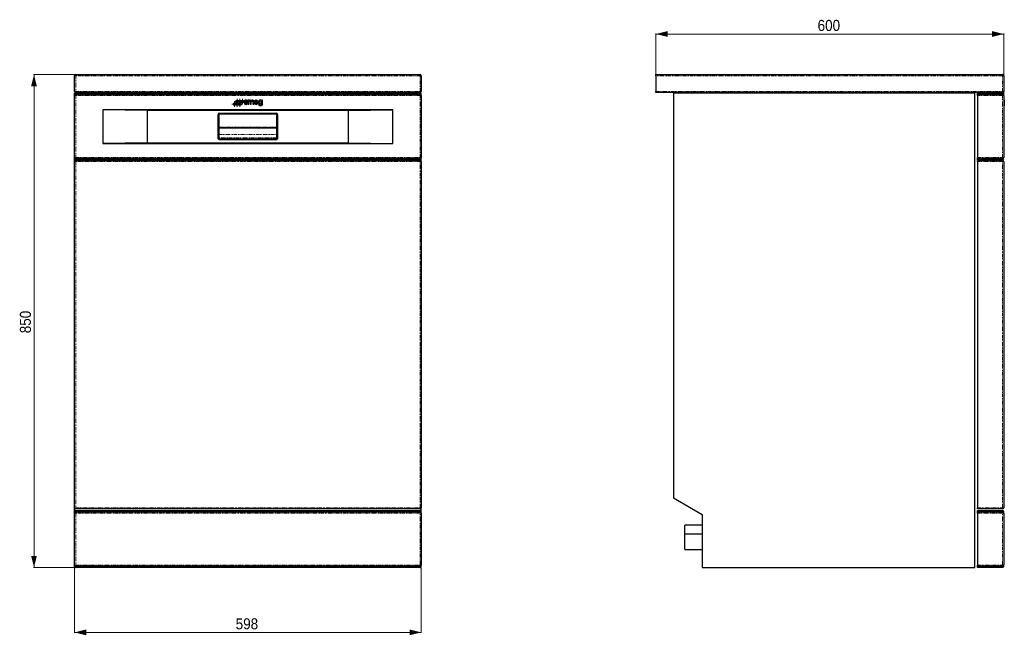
# Model space of a CAD drawing. Header units: millimetres. Extents: x 121 to 1899, y 124 to 2395.
# Tile 2 of 2: x 121 to 1819, y 1334 to 2395. Entities that reach past the tile are written whole.
import ezdxf

# ---------------------------------------------------------------- set-up
doc = ezdxf.new("R2010")
doc.units = ezdxf.units.MM
doc.linetypes.add('PHANTOM', pattern=[12.7, 6.35, -1.27, 1.27, -1.27, 1.27, -1.27])
doc.styles.add('SLDTEXTSTYLE0', font='GOTHIC.TTF', dxfattribs={"width": 0.913})
doc.dimstyles.new('SLDDIMSTYLE0', dxfattribs={"dimtxt": 19.05, "dimasz": 20, "dimexe": 0, "dimexo": 0.0625, "dimgap": 4.7625, "dimtad": 1, "dimrnd": 1e-09, "dimzin": 12, "dimdsep": 46, "dimtxsty": 'SLDTEXTSTYLE0', "dimsah": 1, "dimcen": 0.09, "dimadec": 0, "dimazin": 3, "dimtfac": 1, "dimtofl": 0, "dimtmove": 0, "dimatfit": 3, "dimfxl": 1, "dimfrac": 2, "dimtolj": 1, "dimtzin": 12, "dimarcsym": 0})

# ---------------------------------------------------------------- blocks, each defined once
blk = doc.blocks.new('_D')
at = {"color": 7, "linetype": 'Continuous', "lineweight": 0}
for p, q in [((216.3, 2300.7), (144.7, 2300.7)), ((145.3, 2300.7), (145.3, 1450.7)), ((214.3, 1450.7), (144.7, 1450.7))]:
    blk.add_line(p, q, dxfattribs=at)
at = {"color": 7, "linetype": 'Continuous', "lineweight": 18}
for points in [[(145.3, 2300.7), (140.3, 2280.7), (150.3, 2280.7)], [(145.3, 1450.7), (150.3, 1470.7), (140.3, 1470.7)]]:
    blk.add_solid(points, dxfattribs=at)
at = {"color": 7, "linetype": 'Continuous', "lineweight": 18, "insert": (120.9, 1854.6), "char_height": 19.05, "attachment_point": 1, "rotation": 90, "style": 'SLDTEXTSTYLE0'}
blk.add_mtext('850', dxfattribs=at)
blk = doc.blocks.new('_D_1')
at = {"color": 7, "linetype": 'Continuous', "lineweight": 0}
for p, q in [((215.3, 1449.7), (215.3, 1338.1)), ((813.3, 1449.7), (813.3, 1338.1)), ((215.3, 1338.7), (813.3, 1338.7))]:
    blk.add_line(p, q, dxfattribs=at)
at = {"color": 7, "linetype": 'Continuous', "lineweight": 18}
for points in [[(215.3, 1338.7), (235.3, 1333.7), (235.3, 1343.7)], [(813.3, 1338.7), (793.3, 1343.7), (793.3, 1333.7)]]:
    blk.add_solid(points, dxfattribs=at)
at = {"color": 7, "linetype": 'Continuous', "lineweight": 18, "insert": (493.2, 1363), "char_height": 19.05, "attachment_point": 1, "style": 'SLDTEXTSTYLE0'}
blk.add_mtext('598', dxfattribs=at)
blk = doc.blocks.new('SW_CENTERMARKSYMBOL_0')
at = {"color": 0, "linetype": 'Continuous', "lineweight": 18}
for p, q in [((-2.5, 0), (-4.723533, 0)), ((0, 0), (-2.5, 0)), ((0, 2.5), (0, 4.723533)), ((0, 0), (0, 2.5)), ((0, 0), (0, -2.5)), ((0, 0), (2.5, 0)), ((2.5, 0), (4.723533, 0)), ((0, -2.5), (0, -4.723533))]:
    blk.add_line(p, q, dxfattribs=at)
blk = doc.blocks.new('SW_CENTERMARKSYMBOL_1')
at = {"color": 0, "linetype": 'Continuous', "lineweight": 18}
for p, q in [((-2.5, 0), (-4.723533, 0)), ((0, 0), (-2.5, 0)), ((0, 2.5), (0, 4.723533)), ((0, 0), (0, 2.5)), ((0, 0), (0, -2.5)), ((0, 0), (2.5, 0)), ((2.5, 0), (4.723533, 0)), ((0, -2.5), (0, -4.723533))]:
    blk.add_line(p, q, dxfattribs=at)
blk = doc.blocks.new('SW_CENTERMARKSYMBOL_2')
at = {"color": 0, "linetype": 'Continuous', "lineweight": 18}
for p, q in [((-2.5, 0), (-4.723533, 0)), ((0, 0), (-2.5, 0)), ((0, 2.5), (0, 4.723533)), ((0, 0), (0, 2.5)), ((0, 0), (0, -2.5)), ((0, 0), (2.5, 0)), ((2.5, 0), (4.723533, 0)), ((0, -2.5), (0, -4.723533))]:
    blk.add_line(p, q, dxfattribs=at)
blk = doc.blocks.new('SW_CENTERMARKSYMBOL_3')
at = {"color": 0, "linetype": 'Continuous', "lineweight": 18}
for p, q in [((-2.5, 0), (-4.723533, 0)), ((0, 0), (-2.5, 0)), ((0, 2.5), (0, 4.723533)), ((0, 0), (0, 2.5)), ((0, 0), (0, -2.5)), ((0, 0), (2.5, 0)), ((2.5, 0), (4.723533, 0)), ((0, -2.5), (0, -4.723533))]:
    blk.add_line(p, q, dxfattribs=at)
blk = doc.blocks.new('SW_CENTERMARKSYMBOL_4')
at = {"color": 0, "linetype": 'Continuous', "lineweight": 18}
for p, q in [((-2.5, 0), (-4.723533, 0)), ((0, 0), (-2.5, 0)), ((0, 2.5), (0, 4.723533)), ((0, 0), (0, 2.5)), ((0, 0), (0, -2.5)), ((0, 0), (2.5, 0)), ((2.5, 0), (4.723533, 0)), ((0, -2.5), (0, -4.723533))]:
    blk.add_line(p, q, dxfattribs=at)
blk = doc.blocks.new('SW_CENTERMARKSYMBOL_5')
at = {"color": 0, "linetype": 'Continuous', "lineweight": 18}
for p, q in [((-2.5, 0), (-4.723533, 0)), ((0, 0), (-2.5, 0)), ((0, 2.5), (0, 4.723533)), ((0, 0), (0, 2.5)), ((0, 0), (0, -2.5)), ((0, 0), (2.5, 0)), ((2.5, 0), (4.723533, 0)), ((0, -2.5), (0, -4.723533))]:
    blk.add_line(p, q, dxfattribs=at)
blk = doc.blocks.new('_D_2')
at = {"color": 7, "linetype": 'Continuous', "lineweight": 0}
for p, q in [((1218.3, 2301.7), (1218.3, 2371.3)), ((1218.3, 2370.7), (1818.3, 2370.7)), ((1818.3, 2265.5), (1818.3, 2371.3))]:
    blk.add_line(p, q, dxfattribs=at)
at = {"color": 7, "linetype": 'Continuous', "lineweight": 18}
for points in [[(1218.3, 2370.7), (1238.3, 2365.7), (1238.3, 2375.7)], [(1818.3, 2370.7), (1798.3, 2375.7), (1798.3, 2365.7)]]:
    blk.add_solid(points, dxfattribs=at)
at = {"color": 7, "linetype": 'Continuous', "lineweight": 18, "insert": (1497.2, 2395), "char_height": 19.05, "attachment_point": 1, "style": 'SLDTEXTSTYLE0'}
blk.add_mtext('600', dxfattribs=at)

msp = doc.modelspace()

# ---------------------------------------------------------------- linework, layer by layer
at = {"color": 7, "linetype": 'Continuous', "lineweight": 25}
for p, q in [((215.273, 2271.692), (215.273, 2298.692)), ((217.273, 2300.692), (811.273, 2300.692)), ((813.273, 2298.692), (813.273, 2271.692)), ((1218.319, 2300.692), (1816.319, 2300.692)), ((1218.319, 2298.692), (1218.319, 2300.692)), ((1218.319, 2298.692), (1218.319, 2271.692)), ((1818.319, 2298.692), (1818.319, 2271.692)), ((215.273, 2268.692), (216.773, 2268.692)), ((215.273, 2267.192), (215.273, 2268.692)), ((216.773, 2268.692), (215.273, 2267.192)), ((215.273, 2266.692), (215.273, 2267.192)), ((217.273, 2267.192), (215.273, 2267.192)), ((215.273, 2264.472), (215.273, 2266.692)), ((217.273, 2266.692), (215.273, 2266.692)), ((215.273, 2157.912), (215.273, 2264.472)), ((216.773, 2268.692), (217.273, 2268.692)), ((811.273, 2269.692), (217.273, 2269.692)), ((217.273, 2268.692), (811.273, 2268.692)), ((811.273, 2267.192), (217.273, 2267.192)), ((811.273, 2266.692), (217.273, 2266.692)), ((217.273, 2266.472), (811.273, 2266.472)), ((811.273, 2268.692), (811.773, 2268.692)), ((813.273, 2267.192), (811.273, 2267.192)), ((813.273, 2266.692), (811.273, 2266.692)), ((811.773, 2268.692), (813.273, 2268.692)), ((811.773, 2268.692), (813.273, 2267.192)), ((813.273, 2267.192), (813.273, 2268.692)), ((813.273, 2267.192), (813.273, 2266.692)), ((813.273, 2264.472), (813.273, 2266.692)), ((813.273, 2264.472), (813.273, 2157.912)), ((1218.319, 2269.692), (1218.319, 2271.692)), ((1816.319, 2269.692), (1218.319, 2269.692)), ((1248.319, 2268.692), (1248.319, 1570.692)), ((1768.319, 2268.692), (1248.319, 2268.692)), ((1768.319, 1450.692), (1768.319, 2268.692)), ((1773.319, 2268.692), (1816.319, 2268.692)), ((1773.319, 2267.192), (1773.319, 2268.692)), ((1816.319, 2267.192), (1773.319, 2267.192)), ((1773.319, 2267.192), (1773.319, 2266.692)), ((1816.319, 2266.692), (1773.319, 2266.692)), ((1773.319, 2266.472), (1816.319, 2266.472)), ((1773.319, 2264.472), (1773.319, 2266.472)), ((1773.319, 2264.472), (1773.319, 2157.912)), ((1816.319, 2268.692), (1816.819, 2268.692)), ((1818.319, 2267.192), (1816.319, 2267.192)), ((1818.319, 2266.692), (1816.319, 2266.692)), ((1816.819, 2268.692), (1818.319, 2267.192)), ((1818.319, 2267.192), (1818.319, 2266.692)), ((1818.319, 2264.472), (1818.319, 2157.912)), ((509.326, 2251.634), (507.695, 2251.634)), ((511.931, 2254.476), (513.563, 2254.476)), ((515.983, 2256.497), (514.168, 2256.497)), ((514.168, 2256.497), (514.168, 2249.411)), ((514.168, 2249.411), (515.983, 2249.411)), ((515.983, 2255.878), (515.983, 2256.497)), ((515.983, 2249.411), (515.983, 2253.858)), ((518.418, 2253.858), (518.418, 2249.411)), ((518.418, 2249.411), (520.233, 2249.411)), ((520.233, 2249.411), (520.233, 2253.858)), ((522.673, 2253.858), (522.673, 2249.411)), ((522.673, 2249.411), (524.489, 2249.411)), ((524.489, 2249.411), (524.489, 2254.266)), ((526.886, 2252.345), (531.845, 2252.345)), ((527.003, 2253.963), (529.884, 2253.963)), ((531.633, 2251.529), (529.688, 2251.529)), ((534.522, 2249.214), (532.798, 2249.214)), ((539.271, 2256.489), (537.548, 2256.489)), ((537.548, 2256.489), (537.548, 2256.037)), ((537.548, 2250.573), (537.548, 2249.214)), ((539.271, 2249.214), (539.271, 2256.489)), ((1819.319, 2256.704), (1818.319, 2256.704)), ((1819.319, 2256.7), (1818.319, 2256.7)), ((1819.319, 2256.503), (1818.319, 2256.503)), ((1818.319, 2252.055), (1819.319, 2252.055)), ((1819.319, 2252.029), (1818.319, 2252.029)), ((1818.319, 2247.582), (1819.319, 2247.582)), ((1818.319, 2246.977), (1819.319, 2246.977)), ((1819.319, 2256.704), (1819.319, 2256.7)), ((1819.319, 2256.7), (1819.319, 2256.489)), ((1819.319, 2256.503), (1819.319, 2252.055)), ((1819.319, 2252.042), (1819.319, 2252.029)), ((1819.319, 2252.029), (1819.319, 2247.582)), ((1819.319, 2247.582), (1819.319, 2246.977)), ((340.65, 2238.538), (264.273, 2239.692)), ((764.273, 2239.692), (264.273, 2239.692)), ((264.273, 2239.692), (264.273, 2181.692)), ((687.896, 2238.538), (340.65, 2238.538)), ((340.65, 2238.538), (340.65, 2182.847)), ((462.973, 2190.695), (462.973, 2231.692)), ((463.473, 2231.692), (463.473, 2190.695)), ((464.273, 2231.692), (464.273, 2190.695)), ((464.453, 2231.432), (464.453, 2210.095)), ((465.273, 2233.992), (563.273, 2233.992)), ((563.273, 2233.492), (465.273, 2233.492)), ((563.273, 2232.692), (465.273, 2232.692)), ((563.093, 2232.432), (465.453, 2232.432)), ((564.093, 2210.095), (564.093, 2231.432)), ((564.273, 2190.695), (564.273, 2231.692)), ((565.073, 2190.695), (565.073, 2231.692)), ((565.573, 2231.692), (565.573, 2190.695)), ((687.896, 2238.538), (764.273, 2239.692)), ((687.896, 2182.847), (687.896, 2238.538)), ((764.273, 2181.692), (764.273, 2239.692)), ((464.453, 2210.072), (464.453, 2210.095)), ((465.453, 2209.072), (563.093, 2209.072)), ((564.093, 2210.095), (564.093, 2210.072)), ((340.65, 2182.847), (264.273, 2181.692)), ((264.273, 2181.692), (764.273, 2181.692)), ((340.65, 2182.847), (687.896, 2182.847)), ((465.273, 2189.692), (563.273, 2189.692)), ((465.273, 2188.892), (563.273, 2188.892)), ((563.273, 2188.392), (465.273, 2188.392)), ((687.896, 2182.847), (764.273, 2181.692)), ((215.273, 2155.692), (215.273, 2157.912)), ((813.273, 2155.692), (813.273, 2157.912)), ((1773.319, 2155.912), (1773.319, 2157.912)), ((215.273, 2155.192), (215.273, 2155.692)), ((215.273, 2155.692), (217.273, 2155.692)), ((215.273, 2150.692), (215.273, 2155.192)), ((215.273, 2155.192), (217.273, 2155.192)), ((215.273, 2155.192), (216.773, 2153.692)), ((215.273, 1553.692), (215.273, 2150.692)), ((217.273, 2153.692), (216.773, 2153.692)), ((811.273, 2155.912), (217.273, 2155.912)), ((811.273, 2155.692), (217.273, 2155.692)), ((217.273, 2155.192), (811.273, 2155.192)), ((811.273, 2153.692), (217.273, 2153.692)), ((217.273, 2152.692), (811.273, 2152.692)), ((811.273, 2155.692), (813.273, 2155.692)), ((811.273, 2155.192), (813.273, 2155.192)), ((811.773, 2153.692), (811.273, 2153.692)), ((813.273, 2155.192), (811.773, 2153.692)), ((813.273, 2155.692), (813.273, 2155.192)), ((813.273, 2150.692), (813.273, 2155.192)), ((813.273, 2150.692), (813.273, 1553.692)), ((1816.319, 2155.912), (1773.319, 2155.912)), ((1773.319, 2155.692), (1816.319, 2155.692)), ((1773.319, 2155.692), (1773.319, 2155.192)), ((1773.319, 2155.192), (1816.319, 2155.192)), ((1773.319, 2153.692), (1773.319, 2155.192)), ((1816.319, 2153.692), (1773.319, 2153.692)), ((1773.319, 2150.692), (1773.319, 2152.692)), ((1773.319, 2152.692), (1816.319, 2152.692)), ((1773.319, 2150.692), (1773.319, 1553.692)), ((1816.319, 2155.692), (1818.319, 2155.692)), ((1816.319, 2155.192), (1818.319, 2155.192)), ((1816.819, 2153.692), (1816.319, 2153.692)), ((1818.319, 2155.192), (1816.819, 2153.692)), ((1818.319, 2155.692), (1818.319, 2155.192)), ((1818.319, 2150.692), (1818.319, 1553.692)), ((1248.319, 1570.692), (1298.319, 1541.825)), ((215.273, 1547.192), (215.273, 1553.692)), ((216.773, 1548.692), (215.273, 1547.192)), ((215.273, 1546.692), (215.273, 1547.192)), ((813.273, 1547.192), (215.273, 1547.192)), ((215.273, 1544.472), (215.273, 1546.692)), ((813.273, 1546.692), (215.273, 1546.692)), ((216.773, 1548.692), (811.773, 1548.692)), ((811.273, 1551.692), (217.273, 1551.692)), ((217.273, 1546.472), (811.273, 1546.472)), ((811.773, 1548.692), (813.273, 1547.192)), ((813.273, 1547.192), (813.273, 1553.692)), ((813.273, 1546.692), (813.273, 1547.192)), ((813.273, 1544.472), (813.273, 1546.692)), ((1773.319, 1551.692), (1773.319, 1553.692)), ((1816.319, 1551.692), (1773.319, 1551.692)), ((1773.319, 1548.692), (1816.819, 1548.692)), ((1773.319, 1547.192), (1773.319, 1548.692)), ((1818.319, 1547.192), (1773.319, 1547.192)), ((1773.319, 1547.192), (1773.319, 1546.692)), ((1818.319, 1546.692), (1773.319, 1546.692)), ((1773.319, 1544.472), (1773.319, 1546.472)), ((1773.319, 1546.472), (1816.319, 1546.472)), ((1816.819, 1548.692), (1818.319, 1547.192)), ((1818.319, 1546.692), (1818.319, 1547.192)), ((215.273, 1454.912), (215.273, 1544.472)), ((813.273, 1544.472), (813.273, 1454.912)), ((1298.319, 1541.825), (1298.319, 1450.692)), ((1773.319, 1544.472), (1773.319, 1454.912)), ((1818.319, 1544.472), (1818.319, 1454.912)), ((1298.319, 1523.402), (1268.319, 1523.402)), ((1268.319, 1515.902), (1268.319, 1523.402)), ((1268.319, 1508.402), (1268.319, 1515.902)), ((1268.319, 1508.402), (1298.319, 1508.402)), ((1268.319, 1495.692), (1268.319, 1508.402)), ((1268.319, 1481.692), (1268.319, 1495.692)), ((1268.319, 1481.692), (1298.319, 1481.692)), ((215.273, 1452.692), (215.273, 1454.912)), ((813.273, 1452.692), (215.273, 1452.692)), ((215.273, 1452.192), (215.273, 1452.692)), ((215.273, 1450.692), (215.273, 1452.192)), ((215.273, 1452.192), (813.273, 1452.192)), ((215.273, 1452.192), (216.773, 1450.692)), ((215.273, 1450.692), (216.773, 1450.692)), ((811.773, 1450.692), (216.773, 1450.692)), ((811.273, 1452.912), (217.273, 1452.912)), ((813.273, 1452.192), (811.773, 1450.692)), ((811.773, 1450.692), (813.273, 1450.692)), ((813.273, 1452.692), (813.273, 1454.912)), ((813.273, 1452.192), (813.273, 1452.692)), ((813.273, 1450.692), (813.273, 1452.192)), ((1298.319, 1450.692), (1768.319, 1450.692)), ((1773.319, 1452.912), (1773.319, 1454.912)), ((1816.319, 1452.912), (1773.319, 1452.912)), ((1773.319, 1452.692), (1773.319, 1452.192)), ((1773.319, 1452.692), (1818.319, 1452.692)), ((1773.319, 1452.192), (1818.319, 1452.192)), ((1773.319, 1450.692), (1773.319, 1452.192)), ((1816.819, 1450.692), (1773.319, 1450.692)), ((1818.319, 1452.192), (1816.819, 1450.692)), ((1818.319, 1452.192), (1818.319, 1452.692))]:
    msp.add_line(p, q, dxfattribs=at)
at = {"color": 8, "linetype": 'PHANTOM', "lineweight": 18}
for p, q in [((217.273, 2298.692), (215.273, 2298.692)), ((217.273, 2300.692), (217.273, 2298.692)), ((217.273, 2298.692), (217.273, 2271.692)), ((811.273, 2298.692), (217.273, 2298.692)), ((811.273, 2300.692), (811.273, 2298.692)), ((813.273, 2298.692), (811.273, 2298.692)), ((811.273, 2271.692), (811.273, 2298.692)), ((1816.319, 2298.692), (1218.319, 2298.692)), ((1816.319, 2300.692), (1816.319, 2298.692)), ((1816.319, 2271.692), (1816.319, 2298.692)), ((1818.319, 2298.692), (1816.319, 2298.692)), ((215.273, 2271.692), (217.273, 2271.692)), ((217.273, 2264.472), (215.273, 2264.472)), ((217.273, 2271.692), (811.273, 2271.692)), ((217.273, 2269.692), (217.273, 2271.692)), ((217.273, 2268.692), (217.273, 2267.192)), ((217.273, 2267.192), (217.273, 2266.692)), ((217.273, 2266.472), (217.273, 2264.472)), ((811.273, 2264.472), (217.273, 2264.472)), ((217.273, 2264.472), (217.273, 2157.912)), ((811.273, 2271.692), (813.273, 2271.692)), ((811.273, 2269.692), (811.273, 2271.692)), ((811.273, 2268.692), (811.273, 2267.192)), ((811.273, 2266.692), (811.273, 2267.192)), ((811.273, 2266.472), (811.273, 2264.472)), ((811.273, 2157.912), (811.273, 2264.472)), ((813.273, 2264.472), (811.273, 2264.472)), ((1218.319, 2271.692), (1816.319, 2271.692)), ((1816.319, 2264.472), (1773.319, 2264.472)), ((1816.319, 2269.692), (1816.319, 2271.692)), ((1816.319, 2271.692), (1818.319, 2271.692)), ((1816.319, 2268.692), (1816.319, 2267.192)), ((1816.319, 2266.692), (1816.319, 2267.192)), ((1816.319, 2266.472), (1816.319, 2264.472)), ((1816.319, 2157.912), (1816.319, 2264.472)), ((1818.319, 2264.472), (1816.319, 2264.472)), ((1818.319, 2252.042), (1819.319, 2252.042)), ((462.973, 2231.692), (463.473, 2231.692)), ((465.273, 2233.992), (465.273, 2233.492)), ((563.273, 2233.992), (563.273, 2233.492)), ((565.573, 2231.692), (565.073, 2231.692)), ((464.453, 2210.095), (564.093, 2210.095)), ((563.725, 2209.298), (464.821, 2209.298)), ((464.273, 2197.142), (564.273, 2197.142)), ((465.273, 2191.354), (465.273, 2189.692)), ((563.273, 2191.354), (465.273, 2191.354)), ((563.273, 2189.692), (563.273, 2191.354)), ((463.473, 2190.695), (462.973, 2190.695)), ((465.273, 2188.892), (465.273, 2188.392)), ((563.273, 2188.892), (563.273, 2188.392)), ((565.073, 2190.695), (565.573, 2190.695)), ((215.273, 2157.912), (217.273, 2157.912)), ((217.273, 2157.912), (217.273, 2155.912)), ((217.273, 2157.912), (811.273, 2157.912)), ((811.273, 2157.912), (813.273, 2157.912)), ((811.273, 2157.912), (811.273, 2155.912)), ((1773.319, 2157.912), (1816.319, 2157.912)), ((1816.319, 2157.912), (1816.319, 2155.912)), ((1816.319, 2157.912), (1818.319, 2157.912)), ((217.273, 2150.692), (215.273, 2150.692)), ((217.273, 2155.692), (217.273, 2155.192)), ((217.273, 2155.192), (217.273, 2153.692)), ((217.273, 2150.692), (217.273, 2152.692)), ((811.273, 2150.692), (217.273, 2150.692)), ((217.273, 2150.692), (217.273, 1553.692)), ((811.273, 2155.192), (811.273, 2155.692)), ((811.273, 2155.192), (811.273, 2153.692)), ((811.273, 2150.692), (811.273, 2152.692)), ((813.273, 2150.692), (811.273, 2150.692)), ((811.273, 1553.692), (811.273, 2150.692)), ((1816.319, 2150.692), (1773.319, 2150.692)), ((1816.319, 2155.192), (1816.319, 2155.692)), ((1816.319, 2155.192), (1816.319, 2153.692)), ((1816.319, 2150.692), (1816.319, 2152.692)), ((1816.319, 1553.692), (1816.319, 2150.692)), ((1818.319, 2150.692), (1816.319, 2150.692)), ((215.273, 1553.692), (217.273, 1553.692)), ((217.273, 1553.692), (811.273, 1553.692)), ((217.273, 1551.692), (217.273, 1553.692)), ((217.273, 1546.472), (217.273, 1544.472)), ((811.273, 1553.692), (813.273, 1553.692)), ((811.273, 1551.692), (811.273, 1553.692)), ((811.273, 1544.472), (811.273, 1546.472)), ((1773.319, 1553.692), (1816.319, 1553.692)), ((1816.319, 1551.692), (1816.319, 1553.692)), ((1816.319, 1553.692), (1818.319, 1553.692)), ((1816.319, 1544.472), (1816.319, 1546.472)), ((217.273, 1544.472), (215.273, 1544.472)), ((811.273, 1544.472), (217.273, 1544.472)), ((217.273, 1544.472), (217.273, 1454.912)), ((811.273, 1454.912), (811.273, 1544.472)), ((813.273, 1544.472), (811.273, 1544.472)), ((1816.319, 1544.472), (1773.319, 1544.472)), ((1816.319, 1454.912), (1816.319, 1544.472)), ((1818.319, 1544.472), (1816.319, 1544.472)), ((217.273, 1454.912), (215.273, 1454.912)), ((217.273, 1454.912), (811.273, 1454.912)), ((217.273, 1454.912), (217.273, 1452.912)), ((811.273, 1452.912), (811.273, 1454.912)), ((813.273, 1454.912), (811.273, 1454.912)), ((1773.319, 1454.912), (1816.319, 1454.912)), ((1816.319, 1452.912), (1816.319, 1454.912)), ((1818.319, 1454.912), (1816.319, 1454.912))]:
    msp.add_line(p, q, dxfattribs=at)
at = {"color": 7, "linetype": 'Continuous', "lineweight": 25}
for centre in [(491.446, 2249.806), (495.919, 2254.279), (495.919, 2249.806), (500.392, 2254.279), (500.392, 2249.806), (504.866, 2254.279)]:
    msp.add_circle(centre, 2.224, dxfattribs=at)
for centre, radius, start, end in [((217.273, 2298.692), 2, 90, 180), ((811.273, 2298.692), 2, 0, 90), ((1816.319, 2298.692), 2, 0, 90), ((217.273, 2271.692), 2, 180, 270), ((217.273, 2264.472), 2, 90, 180), ((811.273, 2271.692), 2, 270, 0), ((811.273, 2264.472), 2, 0, 90), ((1816.319, 2271.692), 2, 270, 0), ((1816.319, 2264.472), 2, 0, 90), ((509.183, 2254.094), 1.316, 222.826965, 240.08944), ((510.961, 2257.185), 4.882, 240.08944, 264.049726), ((510.973, 2255.822), 2.282, 236.315186, 257.492781), ((509.805, 2246.089), 6.274, 71.590767, 84.049726), ((511.613, 2258.707), 5.236, 257.492781, 267.290533), ((511.17, 2249.344), 4.137, 64.195396, 87.290533), ((511.62, 2251.542), 0.527, 0, 71.590767), ((512.384, 2251.856), 1.347, 20.687767, 64.195396), ((517.812, 2254.266), 2.438, 29.054604, 138.594582), ((517.2, 2253.858), 1.217, 0, 180), ((522.062, 2254.266), 2.427, 0, 150.794538), ((521.453, 2253.858), 1.22, 0, 180), ((465.273, 2231.692), 2.3, 90, 180), ((465.273, 2231.692), 1.8, 90, 180), ((465.273, 2231.692), 1, 90, 180), ((465.453, 2231.432), 1, 90, 180), ((563.093, 2231.432), 1, 0, 90), ((563.273, 2231.692), 2.3, 0, 90), ((563.273, 2231.692), 1.8, 0, 90), ((563.273, 2231.692), 1, 0, 90), ((465.453, 2210.072), 1, 230.777418, 270), ((563.093, 2210.072), 1, 270, 309.222582), ((217.273, 2157.912), 2, 180, 270), ((811.273, 2157.912), 2, 270, 0), ((1816.319, 2157.912), 2, 270, 0), ((217.273, 2150.692), 2, 90, 180), ((811.273, 2150.692), 2, 0, 90), ((1816.319, 2150.692), 2, 0, 90), ((217.273, 1553.692), 2, 180, 270), ((217.273, 1544.472), 2, 90, 180), ((811.273, 1553.692), 2, 270, 0), ((811.273, 1544.472), 2, 0, 90), ((1816.319, 1553.692), 2, 270, 0), ((1816.319, 1544.472), 2, 0, 90), ((217.273, 1454.912), 2, 180, 270), ((811.273, 1454.912), 2, 270, 0), ((1816.319, 1454.912), 2, 270, 0)]:
    msp.add_arc(centre, radius, start, end, dxfattribs=at)
for centre, major_axis, ratio, start_param, end_param in [((510.624, 2254.476), (-2.939, 0), 0.7566889, 3.14159265, 6.8948257), ((510.734, 2251.634), (-3.039, 0), 0.7965368, 0, 3.43377575), ((510.624, 2254.568), (-1.314, 0), 0.68473428, 3.03904649, 7.08205151), ((510.734, 2251.542), (-1.413, 0), 0.75417723, 6.19665762, 9.42477796), ((528.443, 2252.95), (0, 3.75), 0.91929825, 4.55027634, 10.60691572), ((528.443, 2252.95), (0, 2.224), 0.72781065, 1.84646388, 4.01912222), ((528.443, 2252.95), (0, 2.224), 0.72781065, 5.18545903, 7.38091159), ((535.627, 2253.305), (0, 3.395), 0.95348837, 5.64778973, 10.06017354), ((536.035, 2249.214), (3.237, 0), 0.69105691, 3.14159265, 6.28318531), ((536.035, 2249.214), (1.513, 0), 0.53913043, 3.14159265, 6.28318531), ((465.273, 2190.695), (0, -1.003), 0.99744078, 4.71238898, 6.28318531), ((563.273, 2190.695), (0, 1.003), 0.99744078, 3.14159265, 4.71238898)]:
    msp.add_ellipse(centre, major_axis=major_axis, ratio=ratio, start_param=start_param, end_param=end_param, dxfattribs=at)
msp.add_ellipse((535.627, 2253.305), major_axis=(0, 2.276), ratio=0.71098266, dxfattribs=at)
for points, knots in [([(464.821, 2209.298), (464.811, 2209.306), (464.777, 2209.333), (464.697, 2209.416), (464.651, 2209.47), (464.566, 2209.605), (464.526, 2209.685), (464.47, 2209.866), (464.453, 2209.968), (464.453, 2210.072)], [0, 0, 0, 0, 0.25, 0.25, 0.5, 0.5, 0.75, 0.75, 1, 1, 1, 1]), ([(564.093, 2210.072), (564.093, 2209.968), (564.076, 2209.867), (564.02, 2209.686), (563.981, 2209.605), (563.896, 2209.471), (563.849, 2209.416), (563.769, 2209.334), (563.735, 2209.306), (563.725, 2209.298)], [0, 0, 0, 0, 0.25, 0.25, 0.5, 0.5, 0.75, 0.75, 1, 1, 1, 1]), ([(464.273, 2192.628), (464.273, 2192.436), (464.315, 2192.267), (464.439, 2191.971), (464.524, 2191.843), (464.713, 2191.632), (464.819, 2191.549), (464.985, 2191.453), (465.042, 2191.426), (465.156, 2191.383), (465.215, 2191.366), (465.273, 2191.354)], [0, 0, 0, 0, 0.25, 0.25, 0.5, 0.5, 0.75, 0.75, 0.875, 0.875, 1, 1, 1, 1]), ([(564.273, 2192.628), (564.273, 2192.436), (564.232, 2192.267), (564.107, 2191.971), (564.022, 2191.843), (563.833, 2191.632), (563.727, 2191.549), (563.561, 2191.453), (563.505, 2191.426), (563.39, 2191.383), (563.331, 2191.366), (563.273, 2191.354)], [0, 0, 0, 0, 0.25, 0.25, 0.5, 0.5, 0.75, 0.75, 0.875, 0.875, 1, 1, 1, 1]), ([(463.473, 2190.695), (463.474, 2190.666), (463.474, 2190.606), (463.484, 2190.489), (463.507, 2190.342), (463.552, 2190.171), (463.612, 2190.004), (463.687, 2189.844), (463.776, 2189.692), (463.88, 2189.549), (463.998, 2189.418), (464.13, 2189.3), (464.272, 2189.196), (464.425, 2189.106), (464.585, 2189.031), (464.751, 2188.971), (464.922, 2188.926), (465.067, 2188.904), (465.185, 2188.894), (465.244, 2188.893), (465.273, 2188.892)], [0, 0, 0, 0, 0.03116511, 0.0628022, 0.12551819, 0.18827595, 0.25060376, 0.3130153, 0.37580223, 0.43803932, 0.50009344, 0.56264279, 0.62533799, 0.687585, 0.74995617, 0.81277234, 0.87512749, 0.93732047, 0.9688094, 1, 1, 1, 1]), ([(563.273, 2188.892), (563.302, 2188.893), (563.362, 2188.894), (563.479, 2188.904), (563.626, 2188.927), (563.797, 2188.971), (563.963, 2189.032), (564.123, 2189.107), (564.276, 2189.197), (564.418, 2189.301), (564.549, 2189.419), (564.667, 2189.551), (564.771, 2189.694), (564.86, 2189.846), (564.935, 2190.006), (564.995, 2190.173), (565.039, 2190.344), (565.062, 2190.489), (565.072, 2190.606), (565.073, 2190.666), (565.073, 2190.695)], [0, 0, 0, 0, 0.031158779, 0.062804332, 0.125527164, 0.188277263, 0.250600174, 0.313016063, 0.375801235, 0.438035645, 0.500099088, 0.562669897, 0.625349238, 0.687586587, 0.749957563, 0.812773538, 0.875125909, 0.937321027, 0.968802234, 1, 1, 1, 1])]:
    msp.add_open_spline(points, degree=3, knots=knots, dxfattribs=at)
for points in [[(465.273, 2188.392), (464.686, 2188.392), (463.462, 2188.886), (462.973, 2190.108), (462.973, 2190.695)], [(565.573, 2190.695), (565.573, 2190.108), (565.084, 2188.886), (563.86, 2188.392), (563.273, 2188.392)]]:
    msp.add_open_spline(points, degree=3, dxfattribs=at)

# ---------------------------------------------------------------- block references
at = {"color": 7, "linetype": 'Continuous', "lineweight": 18}
for name, p in [('SW_CENTERMARKSYMBOL_5', (491.446, 2249.806)), ('SW_CENTERMARKSYMBOL_2', (495.919, 2254.279)), ('SW_CENTERMARKSYMBOL_4', (495.919, 2249.806)), ('SW_CENTERMARKSYMBOL_1', (500.392, 2254.279)), ('SW_CENTERMARKSYMBOL_3', (500.392, 2249.806)), ('SW_CENTERMARKSYMBOL_0', (504.866, 2254.279))]:
    msp.add_blockref(name, p, dxfattribs=at)

# ---------------------------------------------------------------- dimensions: what is measured, and where the dimension line sits
for base, p1, p2, picture, middle in [((1818.319, 2370.692), (1218.319, 2300.692), (1818.319, 2264.472), '_D_2', (1518.319, 2370.692)), ((813.273, 1338.692), (215.273, 1450.692), (813.273, 1450.692), '_D_1', (514.273, 1338.692))]:
    dim = msp.add_linear_dim(base=base, p1=p1, p2=p2, dimstyle='SLDDIMSTYLE0', dxfattribs=at)
    dim.commit()
    dim.dimension.update_dxf_attribs({"geometry": picture, "text_midpoint": middle, "dimtype": 160})
dim = msp.add_linear_dim(base=(145.273, 1450.692), p1=(217.273, 2300.692), p2=(215.273, 1450.692), angle=90, dimstyle='SLDDIMSTYLE0', dxfattribs=at)
dim.commit()
dim.dimension.update_dxf_attribs({"geometry": '_D', "text_midpoint": (145.273, 1875.692), "dimtype": 160})

doc.saveas('drawing.dxf')
